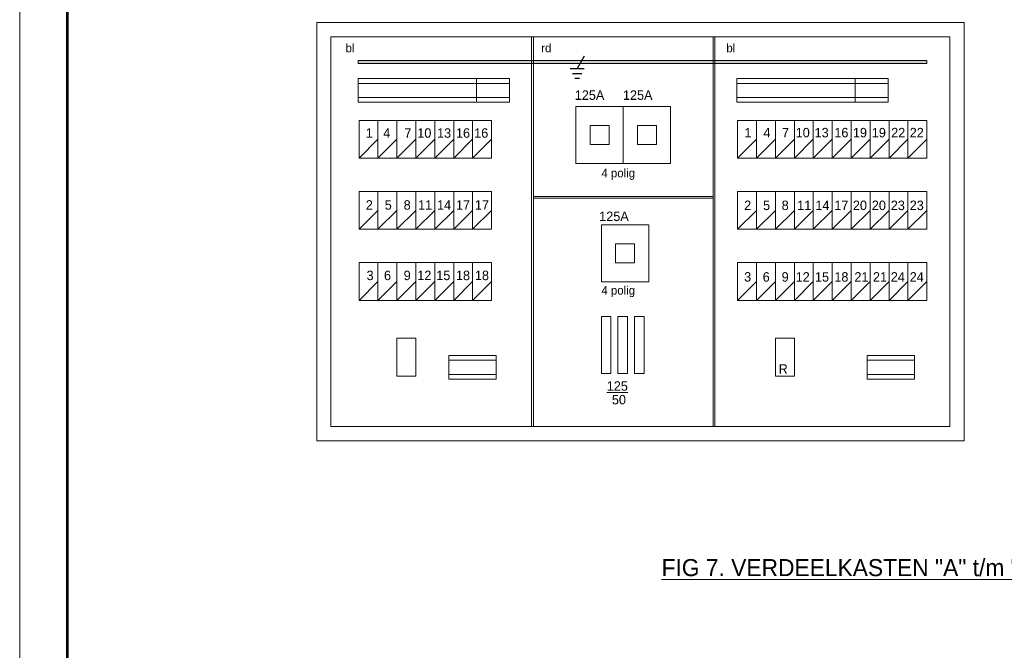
# Model space of a CAD drawing. Header units: millimetres. Extents: x 32.5 to 74.4, y -41.5 to 17.9.
# Tile 1 of 3: x 32.5 to 53.3, y -22.8 to -9.5. Entities that reach past the tile are written whole.
import ezdxf

# ---------------------------------------------------------------- set-up
doc = ezdxf.new("R2010")
doc.units = ezdxf.units.MM
for name, color, linetype in [('11', 7, 'Continuous'), ('KADER', 7, 'Continuous'), ('SYMBOLEN', 7, 'Continuous')]:
    doc.layers.add(name, color=color, linetype=linetype)
doc.styles.add('dgn001', font='dgn001.shx')
doc.styles.add('dgn003', font='dgn003.shx')

# ---------------------------------------------------------------- blocks, each defined once
blk = doc.blocks.new('AnonymousCell20')
at = {"layer": 'KADER', "color": 1, "linetype": 'Continuous', "lineweight": 0}
blk.add_line((-0.1999999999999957, -0.3499999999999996), (0.2000000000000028, 0.04999999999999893), dxfattribs=at)
at = {"layer": 'KADER', "color": 1, "linetype": 'Continuous', "lineweight": 0, "flags": 128}
blk.add_lwpolyline([(-0.1999999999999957, -0.3499999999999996), (0.2000000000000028, -0.3499999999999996), (0.2000000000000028, 0.4499999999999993), (-0.1999999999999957, 0.4499999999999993), (-0.1999999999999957, -0.3499999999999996)], dxfattribs=at)
blk = doc.blocks.new('AnonymousCell21')
at = {"layer": 'KADER', "color": 1, "linetype": 'Continuous', "lineweight": 0}
blk.add_line((-0.2000000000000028, -0.3499999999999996), (0.1999999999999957, 0.04999999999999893), dxfattribs=at)
at = {"layer": 'KADER', "color": 1, "linetype": 'Continuous', "lineweight": 0, "flags": 128}
blk.add_lwpolyline([(-0.2000000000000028, -0.3499999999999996), (0.1999999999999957, -0.3499999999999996), (0.1999999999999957, 0.4499999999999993), (-0.2000000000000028, 0.4499999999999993), (-0.2000000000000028, -0.3499999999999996)], dxfattribs=at)
blk = doc.blocks.new('AnonymousCell22')
at = {"layer": 'KADER', "color": 1, "linetype": 'Continuous', "lineweight": 0}
blk.add_line((-0.2000000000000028, -0.3499999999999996), (0.1999999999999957, 0.04999999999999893), dxfattribs=at)
at = {"layer": 'KADER', "color": 1, "linetype": 'Continuous', "lineweight": 0, "flags": 128}
blk.add_lwpolyline([(-0.2000000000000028, -0.3499999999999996), (0.1999999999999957, -0.3499999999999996), (0.1999999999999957, 0.4499999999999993), (-0.2000000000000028, 0.4499999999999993), (-0.2000000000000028, -0.3499999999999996)], dxfattribs=at)
blk = doc.blocks.new('AnonymousCell23')
at = {"layer": 'KADER', "color": 1, "linetype": 'Continuous', "lineweight": 0}
blk.add_line((-0.2000000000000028, -0.3499999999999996), (0.2000000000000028, 0.04999999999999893), dxfattribs=at)
at = {"layer": 'KADER', "color": 1, "linetype": 'Continuous', "lineweight": 0, "flags": 128}
blk.add_lwpolyline([(-0.2000000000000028, -0.3499999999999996), (0.2000000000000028, -0.3499999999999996), (0.2000000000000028, 0.4499999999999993), (-0.2000000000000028, 0.4499999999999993), (-0.2000000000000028, -0.3499999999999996)], dxfattribs=at)
blk = doc.blocks.new('AnonymousCell24')
at = {"layer": 'KADER', "color": 1, "linetype": 'Continuous', "lineweight": 0}
blk.add_line((-0.1999999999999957, -0.3499999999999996), (0.2000000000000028, 0.04999999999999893), dxfattribs=at)
at = {"layer": 'KADER', "color": 1, "linetype": 'Continuous', "lineweight": 0, "flags": 128}
blk.add_lwpolyline([(-0.1999999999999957, -0.3499999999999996), (0.2000000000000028, -0.3499999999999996), (0.2000000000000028, 0.4499999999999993), (-0.1999999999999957, 0.4499999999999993), (-0.1999999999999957, -0.3499999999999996)], dxfattribs=at)
blk = doc.blocks.new('AnonymousCell25')
at = {"layer": 'KADER', "color": 1, "linetype": 'Continuous', "lineweight": 0}
blk.add_line((-0.1999999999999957, -0.3499999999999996), (0.2000000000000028, 0.04999999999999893), dxfattribs=at)
at = {"layer": 'KADER', "color": 1, "linetype": 'Continuous', "lineweight": 0, "flags": 128}
blk.add_lwpolyline([(-0.1999999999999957, -0.3499999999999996), (0.2000000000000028, -0.3499999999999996), (0.2000000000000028, 0.4499999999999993), (-0.1999999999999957, 0.4499999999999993), (-0.1999999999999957, -0.3499999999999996)], dxfattribs=at)
blk = doc.blocks.new('AnonymousCell26')
at = {"layer": 'KADER', "color": 1, "linetype": 'Continuous', "lineweight": 0}
blk.add_line((-0.2000000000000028, -0.3499999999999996), (0.1999999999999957, 0.04999999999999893), dxfattribs=at)
at = {"layer": 'KADER', "color": 1, "linetype": 'Continuous', "lineweight": 0, "flags": 128}
blk.add_lwpolyline([(-0.2000000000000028, -0.3499999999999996), (0.1999999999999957, -0.3499999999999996), (0.1999999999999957, 0.4499999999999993), (-0.2000000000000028, 0.4499999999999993), (-0.2000000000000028, -0.3499999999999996)], dxfattribs=at)
blk = doc.blocks.new('AnonymousCell27')
at = {"layer": 'KADER', "color": 1, "linetype": 'Continuous', "lineweight": 0}
blk.add_line((-0.1999999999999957, -0.3499999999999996), (0.2000000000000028, 0.04999999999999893), dxfattribs=at)
at = {"layer": 'KADER', "color": 1, "linetype": 'Continuous', "lineweight": 0, "flags": 128}
blk.add_lwpolyline([(-0.1999999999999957, -0.3499999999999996), (0.2000000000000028, -0.3499999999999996), (0.2000000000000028, 0.4499999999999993), (-0.1999999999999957, 0.4499999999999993), (-0.1999999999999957, -0.3499999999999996)], dxfattribs=at)
blk = doc.blocks.new('AnonymousCell28')
at = {"layer": 'KADER', "color": 1, "linetype": 'Continuous', "lineweight": 0}
blk.add_line((-0.2000000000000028, -0.3499999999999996), (0.1999999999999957, 0.04999999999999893), dxfattribs=at)
at = {"layer": 'KADER', "color": 1, "linetype": 'Continuous', "lineweight": 0, "flags": 128}
blk.add_lwpolyline([(-0.2000000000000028, -0.3499999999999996), (0.1999999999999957, -0.3499999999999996), (0.1999999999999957, 0.4499999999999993), (-0.2000000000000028, 0.4499999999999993), (-0.2000000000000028, -0.3499999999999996)], dxfattribs=at)
blk = doc.blocks.new('AnonymousCell29')
at = {"layer": 'KADER', "color": 1, "linetype": 'Continuous', "lineweight": 0}
blk.add_line((-0.2000000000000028, -0.3499999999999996), (0.1999999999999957, 0.04999999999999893), dxfattribs=at)
at = {"layer": 'KADER', "color": 1, "linetype": 'Continuous', "lineweight": 0, "flags": 128}
blk.add_lwpolyline([(-0.2000000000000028, -0.3499999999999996), (0.1999999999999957, -0.3499999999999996), (0.1999999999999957, 0.4499999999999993), (-0.2000000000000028, 0.4499999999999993), (-0.2000000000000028, -0.3499999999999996)], dxfattribs=at)
blk = doc.blocks.new('AnonymousCell30')
at = {"layer": 'KADER', "color": 1, "linetype": 'Continuous', "lineweight": 0}
blk.add_line((-0.2000000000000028, -0.3499999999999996), (0.2000000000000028, 0.04999999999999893), dxfattribs=at)
at = {"layer": 'KADER', "color": 1, "linetype": 'Continuous', "lineweight": 0, "flags": 128}
blk.add_lwpolyline([(-0.2000000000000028, -0.3499999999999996), (0.2000000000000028, -0.3499999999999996), (0.2000000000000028, 0.4499999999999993), (-0.2000000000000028, 0.4499999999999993), (-0.2000000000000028, -0.3499999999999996)], dxfattribs=at)
blk = doc.blocks.new('AnonymousCell31')
at = {"layer": 'KADER', "color": 1, "linetype": 'Continuous', "lineweight": 0}
blk.add_line((-0.1999999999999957, -0.3499999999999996), (0.2000000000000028, 0.04999999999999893), dxfattribs=at)
at = {"layer": 'KADER', "color": 1, "linetype": 'Continuous', "lineweight": 0, "flags": 128}
blk.add_lwpolyline([(-0.1999999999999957, -0.3499999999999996), (0.2000000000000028, -0.3499999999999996), (0.2000000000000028, 0.4499999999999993), (-0.1999999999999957, 0.4499999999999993), (-0.1999999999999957, -0.3499999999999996)], dxfattribs=at)
blk = doc.blocks.new('AnonymousCell32')
at = {"layer": 'KADER', "color": 1, "linetype": 'Continuous', "lineweight": 0}
blk.add_line((-0.1999999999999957, -0.3499999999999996), (0.2000000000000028, 0.04999999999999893), dxfattribs=at)
at = {"layer": 'KADER', "color": 1, "linetype": 'Continuous', "lineweight": 0, "flags": 128}
blk.add_lwpolyline([(-0.1999999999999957, -0.3499999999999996), (0.2000000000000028, -0.3499999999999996), (0.2000000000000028, 0.4499999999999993), (-0.1999999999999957, 0.4499999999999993), (-0.1999999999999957, -0.3499999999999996)], dxfattribs=at)
blk = doc.blocks.new('AnonymousCell33')
at = {"layer": 'KADER', "color": 1, "linetype": 'Continuous', "lineweight": 0}
blk.add_line((-0.2000000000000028, -0.3499999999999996), (0.1999999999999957, 0.04999999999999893), dxfattribs=at)
at = {"layer": 'KADER', "color": 1, "linetype": 'Continuous', "lineweight": 0, "flags": 128}
blk.add_lwpolyline([(-0.2000000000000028, -0.3499999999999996), (0.1999999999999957, -0.3499999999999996), (0.1999999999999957, 0.4499999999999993), (-0.2000000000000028, 0.4499999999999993), (-0.2000000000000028, -0.3499999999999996)], dxfattribs=at)
blk = doc.blocks.new('AnonymousCell34')
at = {"layer": 'KADER', "color": 1, "linetype": 'Continuous', "lineweight": 0}
blk.add_line((-0.1999999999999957, -0.3499999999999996), (0.2000000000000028, 0.04999999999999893), dxfattribs=at)
at = {"layer": 'KADER', "color": 1, "linetype": 'Continuous', "lineweight": 0, "flags": 128}
blk.add_lwpolyline([(-0.1999999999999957, -0.3499999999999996), (0.2000000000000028, -0.3499999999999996), (0.2000000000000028, 0.4499999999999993), (-0.1999999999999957, 0.4499999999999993), (-0.1999999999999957, -0.3499999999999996)], dxfattribs=at)
blk = doc.blocks.new('AnonymousCell35')
at = {"layer": 'KADER', "color": 1, "linetype": 'Continuous', "lineweight": 0}
blk.add_line((-0.2000000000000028, -0.3499999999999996), (0.1999999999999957, 0.04999999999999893), dxfattribs=at)
at = {"layer": 'KADER', "color": 1, "linetype": 'Continuous', "lineweight": 0, "flags": 128}
blk.add_lwpolyline([(-0.2000000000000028, -0.3499999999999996), (0.1999999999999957, -0.3499999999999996), (0.1999999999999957, 0.4499999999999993), (-0.2000000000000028, 0.4499999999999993), (-0.2000000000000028, -0.3499999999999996)], dxfattribs=at)
blk = doc.blocks.new('AnonymousCell36')
at = {"layer": 'KADER', "color": 1, "linetype": 'Continuous', "lineweight": 0}
blk.add_line((-0.2000000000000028, -0.3499999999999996), (0.1999999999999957, 0.04999999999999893), dxfattribs=at)
at = {"layer": 'KADER', "color": 1, "linetype": 'Continuous', "lineweight": 0, "flags": 128}
blk.add_lwpolyline([(-0.2000000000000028, -0.3499999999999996), (0.1999999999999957, -0.3499999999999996), (0.1999999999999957, 0.4499999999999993), (-0.2000000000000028, 0.4499999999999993), (-0.2000000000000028, -0.3499999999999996)], dxfattribs=at)
blk = doc.blocks.new('AnonymousCell37')
at = {"layer": 'KADER', "color": 1, "linetype": 'Continuous', "lineweight": 0}
blk.add_line((-0.2000000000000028, -0.3499999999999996), (0.2000000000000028, 0.04999999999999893), dxfattribs=at)
at = {"layer": 'KADER', "color": 1, "linetype": 'Continuous', "lineweight": 0, "flags": 128}
blk.add_lwpolyline([(-0.2000000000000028, -0.3499999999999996), (0.2000000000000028, -0.3499999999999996), (0.2000000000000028, 0.4499999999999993), (-0.2000000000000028, 0.4499999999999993), (-0.2000000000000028, -0.3499999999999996)], dxfattribs=at)
blk = doc.blocks.new('AnonymousCell38')
at = {"layer": 'KADER', "color": 1, "linetype": 'Continuous', "lineweight": 0}
blk.add_line((-0.1999999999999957, -0.3499999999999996), (0.2000000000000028, 0.04999999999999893), dxfattribs=at)
at = {"layer": 'KADER', "color": 1, "linetype": 'Continuous', "lineweight": 0, "flags": 128}
blk.add_lwpolyline([(-0.1999999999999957, -0.3499999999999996), (0.2000000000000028, -0.3499999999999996), (0.2000000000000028, 0.4499999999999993), (-0.1999999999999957, 0.4499999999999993), (-0.1999999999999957, -0.3499999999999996)], dxfattribs=at)
blk = doc.blocks.new('AnonymousCell39')
at = {"layer": 'KADER', "color": 1, "linetype": 'Continuous', "lineweight": 0}
blk.add_line((-0.1999999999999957, -0.3499999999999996), (0.2000000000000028, 0.04999999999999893), dxfattribs=at)
at = {"layer": 'KADER', "color": 1, "linetype": 'Continuous', "lineweight": 0, "flags": 128}
blk.add_lwpolyline([(-0.1999999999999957, -0.3499999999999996), (0.2000000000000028, -0.3499999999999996), (0.2000000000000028, 0.4499999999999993), (-0.1999999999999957, 0.4499999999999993), (-0.1999999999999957, -0.3499999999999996)], dxfattribs=at)
blk = doc.blocks.new('AnonymousCell40')
at = {"layer": 'KADER', "color": 1, "linetype": 'Continuous', "lineweight": 0}
blk.add_line((-0.2000000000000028, -0.3499999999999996), (0.1999999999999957, 0.04999999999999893), dxfattribs=at)
at = {"layer": 'KADER', "color": 1, "linetype": 'Continuous', "lineweight": 0, "flags": 128}
blk.add_lwpolyline([(-0.2000000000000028, -0.3499999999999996), (0.1999999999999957, -0.3499999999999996), (0.1999999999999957, 0.4499999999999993), (-0.2000000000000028, 0.4499999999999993), (-0.2000000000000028, -0.3499999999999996)], dxfattribs=at)
blk = doc.blocks.new('AnonymousCell41')
at = {"layer": 'KADER', "color": 1, "linetype": 'Continuous', "lineweight": 0}
blk.add_line((-0.1999999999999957, -0.3499999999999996), (0.2000000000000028, 0.04999999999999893), dxfattribs=at)
at = {"layer": 'KADER', "color": 1, "linetype": 'Continuous', "lineweight": 0, "flags": 128}
blk.add_lwpolyline([(-0.1999999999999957, -0.3499999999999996), (0.2000000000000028, -0.3499999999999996), (0.2000000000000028, 0.4499999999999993), (-0.1999999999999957, 0.4499999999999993), (-0.1999999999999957, -0.3499999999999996)], dxfattribs=at)
blk = doc.blocks.new('AnonymousCell42')
at = {"layer": 'KADER', "color": 1, "linetype": 'Continuous', "lineweight": 0}
blk.add_line((-0.2000000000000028, -0.3499999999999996), (0.1999999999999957, 0.04999999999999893), dxfattribs=at)
at = {"layer": 'KADER', "color": 1, "linetype": 'Continuous', "lineweight": 0, "flags": 128}
blk.add_lwpolyline([(-0.2000000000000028, -0.3499999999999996), (0.1999999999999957, -0.3499999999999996), (0.1999999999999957, 0.4499999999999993), (-0.2000000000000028, 0.4499999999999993), (-0.2000000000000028, -0.3499999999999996)], dxfattribs=at)
blk = doc.blocks.new('AnonymousCell43')
at = {"layer": 'KADER', "color": 1, "linetype": 'Continuous', "lineweight": 0}
blk.add_line((-0.2000000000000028, -0.3499999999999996), (0.1999999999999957, 0.04999999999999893), dxfattribs=at)
at = {"layer": 'KADER', "color": 1, "linetype": 'Continuous', "lineweight": 0, "flags": 128}
blk.add_lwpolyline([(-0.2000000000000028, -0.3499999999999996), (0.1999999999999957, -0.3499999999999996), (0.1999999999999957, 0.4499999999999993), (-0.2000000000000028, 0.4499999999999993), (-0.2000000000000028, -0.3499999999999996)], dxfattribs=at)
blk = doc.blocks.new('AnonymousCell44')
at = {"layer": 'KADER', "color": 1, "linetype": 'Continuous', "lineweight": 0}
blk.add_line((-0.2000000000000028, -0.3499999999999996), (0.2000000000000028, 0.04999999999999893), dxfattribs=at)
at = {"layer": 'KADER', "color": 1, "linetype": 'Continuous', "lineweight": 0, "flags": 128}
blk.add_lwpolyline([(-0.2000000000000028, -0.3499999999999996), (0.2000000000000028, -0.3499999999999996), (0.2000000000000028, 0.4499999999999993), (-0.2000000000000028, 0.4499999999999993), (-0.2000000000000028, -0.3499999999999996)], dxfattribs=at)
blk = doc.blocks.new('AnonymousCell45')
at = {"layer": 'KADER', "color": 1, "linetype": 'Continuous', "lineweight": 0}
blk.add_line((-0.1999999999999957, -0.3499999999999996), (0.2000000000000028, 0.04999999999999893), dxfattribs=at)
at = {"layer": 'KADER', "color": 1, "linetype": 'Continuous', "lineweight": 0, "flags": 128}
blk.add_lwpolyline([(-0.1999999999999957, -0.3499999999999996), (0.2000000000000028, -0.3499999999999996), (0.2000000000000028, 0.4499999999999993), (-0.1999999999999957, 0.4499999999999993), (-0.1999999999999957, -0.3499999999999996)], dxfattribs=at)
blk = doc.blocks.new('AnonymousCell46')
at = {"layer": 'KADER', "color": 1, "linetype": 'Continuous', "lineweight": 0}
blk.add_line((-0.1999999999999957, -0.3499999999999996), (0.2000000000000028, 0.04999999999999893), dxfattribs=at)
at = {"layer": 'KADER', "color": 1, "linetype": 'Continuous', "lineweight": 0, "flags": 128}
blk.add_lwpolyline([(-0.1999999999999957, -0.3499999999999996), (0.2000000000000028, -0.3499999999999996), (0.2000000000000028, 0.4499999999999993), (-0.1999999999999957, 0.4499999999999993), (-0.1999999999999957, -0.3499999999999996)], dxfattribs=at)
blk = doc.blocks.new('AnonymousCell47')
at = {"layer": 'KADER', "color": 1, "linetype": 'Continuous', "lineweight": 0}
blk.add_line((-0.2000000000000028, -0.3499999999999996), (0.1999999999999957, 0.04999999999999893), dxfattribs=at)
at = {"layer": 'KADER', "color": 1, "linetype": 'Continuous', "lineweight": 0, "flags": 128}
blk.add_lwpolyline([(-0.2000000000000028, -0.3499999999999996), (0.1999999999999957, -0.3499999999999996), (0.1999999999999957, 0.4499999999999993), (-0.2000000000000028, 0.4499999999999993), (-0.2000000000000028, -0.3499999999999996)], dxfattribs=at)
blk = doc.blocks.new('AnonymousCell48')
at = {"layer": 'KADER', "color": 1, "linetype": 'Continuous', "lineweight": 0}
blk.add_line((-0.1999999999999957, -0.3499999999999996), (0.2000000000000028, 0.04999999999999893), dxfattribs=at)
at = {"layer": 'KADER', "color": 1, "linetype": 'Continuous', "lineweight": 0, "flags": 128}
blk.add_lwpolyline([(-0.1999999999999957, -0.3499999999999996), (0.2000000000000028, -0.3499999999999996), (0.2000000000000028, 0.4499999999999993), (-0.1999999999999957, 0.4499999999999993), (-0.1999999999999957, -0.3499999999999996)], dxfattribs=at)
blk = doc.blocks.new('AnonymousCell49')
at = {"layer": 'KADER', "color": 1, "linetype": 'Continuous', "lineweight": 0}
blk.add_line((-0.2000000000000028, -0.3499999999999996), (0.1999999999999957, 0.04999999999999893), dxfattribs=at)
at = {"layer": 'KADER', "color": 1, "linetype": 'Continuous', "lineweight": 0, "flags": 128}
blk.add_lwpolyline([(-0.2000000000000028, -0.3499999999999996), (0.1999999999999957, -0.3499999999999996), (0.1999999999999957, 0.4499999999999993), (-0.2000000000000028, 0.4499999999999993), (-0.2000000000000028, -0.3499999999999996)], dxfattribs=at)
blk = doc.blocks.new('AnonymousCell50')
at = {"layer": 'KADER', "color": 1, "linetype": 'Continuous', "lineweight": 0}
blk.add_line((-0.2000000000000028, -0.3499999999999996), (0.1999999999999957, 0.04999999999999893), dxfattribs=at)
at = {"layer": 'KADER', "color": 1, "linetype": 'Continuous', "lineweight": 0, "flags": 128}
blk.add_lwpolyline([(-0.2000000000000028, -0.3499999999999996), (0.1999999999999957, -0.3499999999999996), (0.1999999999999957, 0.4499999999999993), (-0.2000000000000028, 0.4499999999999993), (-0.2000000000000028, -0.3499999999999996)], dxfattribs=at)
blk = doc.blocks.new('AnonymousCell51')
at = {"layer": 'KADER', "color": 1, "linetype": 'Continuous', "lineweight": 0}
blk.add_line((-0.2000000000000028, -0.3499999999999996), (0.2000000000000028, 0.04999999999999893), dxfattribs=at)
at = {"layer": 'KADER', "color": 1, "linetype": 'Continuous', "lineweight": 0, "flags": 128}
blk.add_lwpolyline([(-0.2000000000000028, -0.3499999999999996), (0.2000000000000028, -0.3499999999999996), (0.2000000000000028, 0.4499999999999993), (-0.2000000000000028, 0.4499999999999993), (-0.2000000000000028, -0.3499999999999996)], dxfattribs=at)
blk = doc.blocks.new('AnonymousCell52')
at = {"layer": 'KADER', "color": 1, "linetype": 'Continuous', "lineweight": 0}
blk.add_line((-0.1999999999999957, -0.3499999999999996), (0.2000000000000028, 0.04999999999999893), dxfattribs=at)
at = {"layer": 'KADER', "color": 1, "linetype": 'Continuous', "lineweight": 0, "flags": 128}
blk.add_lwpolyline([(-0.1999999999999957, -0.3499999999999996), (0.2000000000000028, -0.3499999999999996), (0.2000000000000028, 0.4499999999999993), (-0.1999999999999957, 0.4499999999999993), (-0.1999999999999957, -0.3499999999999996)], dxfattribs=at)
blk = doc.blocks.new('AnonymousCell53')
at = {"layer": 'KADER', "color": 1, "linetype": 'Continuous', "lineweight": 0}
blk.add_line((-0.1999999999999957, -0.3499999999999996), (0.2000000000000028, 0.04999999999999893), dxfattribs=at)
at = {"layer": 'KADER', "color": 1, "linetype": 'Continuous', "lineweight": 0, "flags": 128}
blk.add_lwpolyline([(-0.1999999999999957, -0.3499999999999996), (0.2000000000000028, -0.3499999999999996), (0.2000000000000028, 0.4499999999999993), (-0.1999999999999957, 0.4499999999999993), (-0.1999999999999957, -0.3499999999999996)], dxfattribs=at)
blk = doc.blocks.new('AnonymousCell54')
at = {"layer": 'KADER', "color": 1, "linetype": 'Continuous', "lineweight": 0}
blk.add_line((-0.2000000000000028, -0.3499999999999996), (0.1999999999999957, 0.04999999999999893), dxfattribs=at)
at = {"layer": 'KADER', "color": 1, "linetype": 'Continuous', "lineweight": 0, "flags": 128}
blk.add_lwpolyline([(-0.2000000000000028, -0.3499999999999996), (0.1999999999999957, -0.3499999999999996), (0.1999999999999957, 0.4499999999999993), (-0.2000000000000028, 0.4499999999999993), (-0.2000000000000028, -0.3499999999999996)], dxfattribs=at)
blk = doc.blocks.new('AnonymousCell55')
at = {"layer": 'KADER', "color": 1, "linetype": 'Continuous', "lineweight": 0}
blk.add_line((-0.1999999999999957, -0.3499999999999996), (0.2000000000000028, 0.04999999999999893), dxfattribs=at)
at = {"layer": 'KADER', "color": 1, "linetype": 'Continuous', "lineweight": 0, "flags": 128}
blk.add_lwpolyline([(-0.1999999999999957, -0.3499999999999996), (0.2000000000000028, -0.3499999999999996), (0.2000000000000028, 0.4499999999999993), (-0.1999999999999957, 0.4499999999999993), (-0.1999999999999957, -0.3499999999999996)], dxfattribs=at)
blk = doc.blocks.new('AnonymousCell56')
at = {"layer": 'KADER', "color": 1, "linetype": 'Continuous', "lineweight": 0}
blk.add_line((-0.2000000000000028, -0.3499999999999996), (0.1999999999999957, 0.04999999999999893), dxfattribs=at)
at = {"layer": 'KADER', "color": 1, "linetype": 'Continuous', "lineweight": 0, "flags": 128}
blk.add_lwpolyline([(-0.2000000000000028, -0.3499999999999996), (0.1999999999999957, -0.3499999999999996), (0.1999999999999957, 0.4499999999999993), (-0.2000000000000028, 0.4499999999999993), (-0.2000000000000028, -0.3499999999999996)], dxfattribs=at)
blk = doc.blocks.new('AnonymousCell57')
at = {"layer": 'KADER', "color": 1, "linetype": 'Continuous', "lineweight": 0}
blk.add_line((-0.2000000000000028, -0.3499999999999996), (0.1999999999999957, 0.04999999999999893), dxfattribs=at)
at = {"layer": 'KADER', "color": 1, "linetype": 'Continuous', "lineweight": 0, "flags": 128}
blk.add_lwpolyline([(-0.2000000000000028, -0.3499999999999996), (0.1999999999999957, -0.3499999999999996), (0.1999999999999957, 0.4499999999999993), (-0.2000000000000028, 0.4499999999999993), (-0.2000000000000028, -0.3499999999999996)], dxfattribs=at)
blk = doc.blocks.new('AnonymousCell58')
at = {"layer": 'KADER', "color": 1, "linetype": 'Continuous', "lineweight": 0}
blk.add_line((-0.2000000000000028, -0.3499999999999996), (0.2000000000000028, 0.04999999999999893), dxfattribs=at)
at = {"layer": 'KADER', "color": 1, "linetype": 'Continuous', "lineweight": 0, "flags": 128}
blk.add_lwpolyline([(-0.2000000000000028, -0.3499999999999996), (0.2000000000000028, -0.3499999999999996), (0.2000000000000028, 0.4499999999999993), (-0.2000000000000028, 0.4499999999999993), (-0.2000000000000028, -0.3499999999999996)], dxfattribs=at)
blk = doc.blocks.new('AnonymousCell59')
at = {"layer": 'KADER', "color": 1, "linetype": 'Continuous', "lineweight": 0}
blk.add_line((-0.1999999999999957, -0.3499999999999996), (0.2000000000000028, 0.04999999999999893), dxfattribs=at)
at = {"layer": 'KADER', "color": 1, "linetype": 'Continuous', "lineweight": 0, "flags": 128}
blk.add_lwpolyline([(-0.1999999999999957, -0.3499999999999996), (0.2000000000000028, -0.3499999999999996), (0.2000000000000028, 0.4499999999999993), (-0.1999999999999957, 0.4499999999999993), (-0.1999999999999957, -0.3499999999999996)], dxfattribs=at)
blk = doc.blocks.new('AnonymousCell60')
at = {"layer": 'KADER', "color": 1, "linetype": 'Continuous', "lineweight": 0}
blk.add_line((-0.1999999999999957, -0.3499999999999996), (0.2000000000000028, 0.04999999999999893), dxfattribs=at)
at = {"layer": 'KADER', "color": 1, "linetype": 'Continuous', "lineweight": 0, "flags": 128}
blk.add_lwpolyline([(-0.1999999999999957, -0.3499999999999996), (0.2000000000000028, -0.3499999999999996), (0.2000000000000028, 0.4499999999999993), (-0.1999999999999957, 0.4499999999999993), (-0.1999999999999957, -0.3499999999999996)], dxfattribs=at)
blk = doc.blocks.new('AnonymousCell61')
at = {"layer": 'KADER', "color": 1, "linetype": 'Continuous', "lineweight": 0}
blk.add_line((-0.2000000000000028, -0.3499999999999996), (0.1999999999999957, 0.04999999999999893), dxfattribs=at)
at = {"layer": 'KADER', "color": 1, "linetype": 'Continuous', "lineweight": 0, "flags": 128}
blk.add_lwpolyline([(-0.2000000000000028, -0.3499999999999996), (0.1999999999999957, -0.3499999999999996), (0.1999999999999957, 0.4499999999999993), (-0.2000000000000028, 0.4499999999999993), (-0.2000000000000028, -0.3499999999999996)], dxfattribs=at)
blk = doc.blocks.new('AnonymousCell62')
at = {"layer": 'KADER', "color": 1, "linetype": 'Continuous', "lineweight": 0}
blk.add_line((-0.2000000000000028, -0.3499999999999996), (0.1999999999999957, 0.04999999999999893), dxfattribs=at)
at = {"layer": 'KADER', "color": 1, "linetype": 'Continuous', "lineweight": 0, "flags": 128}
blk.add_lwpolyline([(-0.2000000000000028, -0.3499999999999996), (0.1999999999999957, -0.3499999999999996), (0.1999999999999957, 0.4499999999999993), (-0.2000000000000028, 0.4499999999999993), (-0.2000000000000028, -0.3499999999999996)], dxfattribs=at)
blk = doc.blocks.new('AnonymousCell63')
at = {"layer": 'KADER', "color": 1, "linetype": 'Continuous', "lineweight": 0}
blk.add_line((-0.2000000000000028, -0.3499999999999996), (0.2000000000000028, 0.04999999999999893), dxfattribs=at)
at = {"layer": 'KADER', "color": 1, "linetype": 'Continuous', "lineweight": 0, "flags": 128}
blk.add_lwpolyline([(-0.2000000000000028, -0.3499999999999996), (0.2000000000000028, -0.3499999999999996), (0.2000000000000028, 0.4499999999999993), (-0.2000000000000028, 0.4499999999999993), (-0.2000000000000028, -0.3499999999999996)], dxfattribs=at)
blk = doc.blocks.new('AnonymousCell64')
at = {"layer": 'KADER', "color": 1, "linetype": 'Continuous', "lineweight": 0}
blk.add_line((-0.1999999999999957, -0.3499999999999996), (0.2000000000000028, 0.04999999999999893), dxfattribs=at)
at = {"layer": 'KADER', "color": 1, "linetype": 'Continuous', "lineweight": 0, "flags": 128}
blk.add_lwpolyline([(-0.1999999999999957, -0.3499999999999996), (0.2000000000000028, -0.3499999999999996), (0.2000000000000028, 0.4499999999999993), (-0.1999999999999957, 0.4499999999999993), (-0.1999999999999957, -0.3499999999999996)], dxfattribs=at)
blk = doc.blocks.new('AnonymousCell65')
at = {"layer": 'KADER', "color": 1, "linetype": 'Continuous', "lineweight": 0}
blk.add_line((-0.2000000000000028, -0.3499999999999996), (0.1999999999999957, 0.04999999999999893), dxfattribs=at)
at = {"layer": 'KADER', "color": 1, "linetype": 'Continuous', "lineweight": 0, "flags": 128}
blk.add_lwpolyline([(-0.2000000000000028, -0.3499999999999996), (0.1999999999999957, -0.3499999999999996), (0.1999999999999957, 0.4499999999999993), (-0.2000000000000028, 0.4499999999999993), (-0.2000000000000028, -0.3499999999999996)], dxfattribs=at)
blk = doc.blocks.new('AnonymousCell66')
at = {"layer": 'KADER', "color": 1, "linetype": 'Continuous', "lineweight": 0}
blk.add_line((-0.2000000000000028, -0.3499999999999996), (0.2000000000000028, 0.04999999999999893), dxfattribs=at)
at = {"layer": 'KADER', "color": 1, "linetype": 'Continuous', "lineweight": 0, "flags": 128}
blk.add_lwpolyline([(-0.2000000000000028, -0.3499999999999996), (0.2000000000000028, -0.3499999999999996), (0.2000000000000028, 0.4499999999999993), (-0.2000000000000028, 0.4499999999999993), (-0.2000000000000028, -0.3499999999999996)], dxfattribs=at)
blk = doc.blocks.new('AnonymousCell67')
at = {"layer": 'KADER', "color": 1, "linetype": 'Continuous', "lineweight": 0}
blk.add_line((-0.1999999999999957, -0.3499999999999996), (0.2000000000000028, 0.04999999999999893), dxfattribs=at)
at = {"layer": 'KADER', "color": 1, "linetype": 'Continuous', "lineweight": 0, "flags": 128}
blk.add_lwpolyline([(-0.1999999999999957, -0.3499999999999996), (0.2000000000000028, -0.3499999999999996), (0.2000000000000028, 0.4499999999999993), (-0.1999999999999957, 0.4499999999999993), (-0.1999999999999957, -0.3499999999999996)], dxfattribs=at)
blk = doc.blocks.new('AnonymousCell68')
at = {"layer": 'KADER', "color": 1, "linetype": 'Continuous', "lineweight": 0}
blk.add_line((-0.2000000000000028, -0.3499999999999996), (0.1999999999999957, 0.04999999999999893), dxfattribs=at)
at = {"layer": 'KADER', "color": 1, "linetype": 'Continuous', "lineweight": 0, "flags": 128}
blk.add_lwpolyline([(-0.2000000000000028, -0.3499999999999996), (0.1999999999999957, -0.3499999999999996), (0.1999999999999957, 0.4499999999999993), (-0.2000000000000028, 0.4499999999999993), (-0.2000000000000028, -0.3499999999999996)], dxfattribs=at)
blk = doc.blocks.new('AnonymousCell69')
at = {"layer": 'KADER', "color": 1, "linetype": 'Continuous', "lineweight": 0}
blk.add_line((-0.2000000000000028, -0.3499999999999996), (0.2000000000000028, 0.04999999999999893), dxfattribs=at)
at = {"layer": 'KADER', "color": 1, "linetype": 'Continuous', "lineweight": 0, "flags": 128}
blk.add_lwpolyline([(-0.2000000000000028, -0.3499999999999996), (0.2000000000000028, -0.3499999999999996), (0.2000000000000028, 0.4499999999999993), (-0.2000000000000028, 0.4499999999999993), (-0.2000000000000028, -0.3499999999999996)], dxfattribs=at)
blk = doc.blocks.new('AnonymousCell70')
at = {"layer": 'KADER', "color": 1, "linetype": 'Continuous', "lineweight": 0}
blk.add_line((-0.1999999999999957, -0.3499999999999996), (0.2000000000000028, 0.04999999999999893), dxfattribs=at)
at = {"layer": 'KADER', "color": 1, "linetype": 'Continuous', "lineweight": 0, "flags": 128}
blk.add_lwpolyline([(-0.1999999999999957, -0.3499999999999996), (0.2000000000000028, -0.3499999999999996), (0.2000000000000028, 0.4499999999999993), (-0.1999999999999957, 0.4499999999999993), (-0.1999999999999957, -0.3499999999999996)], dxfattribs=at)
blk = doc.blocks.new('EQ0')
at = {"layer": '11', "color": 3, "linetype": 'Continuous', "lineweight": 30}
for p, q in [((0.07499999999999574, 0.129999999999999), (-0.07500000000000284, -0.1300000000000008)), ((-0.2250000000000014, -0.1300000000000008), (0.07499999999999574, -0.1300000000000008)), ((-0.1750000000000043, -0.2300000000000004), (0.02499999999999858, -0.2300000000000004)), ((-0.125, -0.3300000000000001), (-0.02499999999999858, -0.3300000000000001))]:
    blk.add_line(p, q, dxfattribs=at)
blk = doc.blocks.new('A4')
at = {"layer": 'KADER', "color": 1, "linetype": 'Continuous', "lineweight": 0, "flags": 128}
blk.add_lwpolyline([(0, 0), (41.97799999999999, 0), (41.97799999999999, 59.365), (0, 59.365), (0, 0)], dxfattribs=at)
at = {"layer": 'KADER', "color": 5, "linetype": 'Continuous', "lineweight": 53, "flags": 128}
blk.add_lwpolyline([(1.000999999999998, 0.9990000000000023), (40.97799999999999, 0.9990000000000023), (40.97799999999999, 58.366), (1.000999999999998, 58.366), (1.000999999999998, 0.9990000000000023)], dxfattribs=at)
blk = doc.blocks.new('AnonymousCell71')
at = {"color": 1, "linetype": 'Continuous', "lineweight": 0}
blk.add_blockref('A4', (-20.989, -29.683), dxfattribs=at)

msp = doc.modelspace()

# ---------------------------------------------------------------- hatches: boundary and pattern name
at = {"layer": 'SYMBOLEN'}
msp.add_hatch(color=1, dxfattribs=at).paths.add_polyline_path([(39.606, -10.397), (51.624, -10.397), (51.624, -10.332), (39.606, -10.332)])

# ---------------------------------------------------------------- linework, layer by layer
at = {"layer": 'KADER', "color": 1, "linetype": 'CONTINUOUS', "lineweight": 0}
for p, q in [((43.269, -9.832), (43.289, -9.832)), ((43.269, -9.832), (43.269, -18.064)), ((43.309000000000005, -9.832), (43.289, -9.832)), ((43.309000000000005, -9.832), (43.309000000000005, -18.064)), ((47.105, -9.832), (47.125, -9.832)), ((47.105, -9.832), (47.105, -18.064)), ((47.145, -9.832), (47.125, -9.832)), ((47.145, -9.832), (47.145, -18.064)), ((43.309, -13.204), (43.309, -13.224)), ((43.309, -13.204), (47.105, -13.204)), ((43.309, -13.244), (43.309, -13.224)), ((43.309, -13.244), (47.105, -13.244)), ((47.105, -13.204), (47.105, -13.224)), ((47.105, -13.244), (47.105, -13.224)), ((43.269, -18.064), (43.289, -18.064)), ((43.309000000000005, -18.064), (43.289, -18.064)), ((47.105, -18.064), (47.125, -18.064)), ((47.145, -18.064), (47.125, -18.064))]:
    msp.add_line(p, q, dxfattribs=at)
at = {"layer": 'KADER', "color": 1, "linetype": 'Continuous', "lineweight": 0}
for p, q in [((39.606, -10.817), (42.806, -10.817)), ((47.606, -10.817), (50.806, -10.817)), ((39.606, -11.117), (42.806, -11.117)), ((47.606, -11.117), (50.806, -11.117)), ((41.519, -16.664), (42.519, -16.664)), ((50.36, -16.664), (51.36, -16.664)), ((41.519, -16.964), (42.519, -16.964)), ((50.36, -16.964), (51.36, -16.964))]:
    msp.add_line(p, q, dxfattribs=at)
at = {"layer": 'KADER', "color": 1, "linetype": 'Continuous', "lineweight": 0, "flags": 128}
for points in [[(38.73, -18.364), (52.41, -18.364), (52.41, -9.532), (38.73, -9.532), (38.73, -18.364)], [(39.03, -9.832), (52.11, -9.832), (52.11, -18.064), (39.03, -18.064), (39.03, -9.832)], [(39.606, -11.217), (42.106, -11.217), (42.106, -10.717), (39.606, -10.717), (39.606, -11.217)], [(42.106, -11.217), (42.806, -11.217), (42.806, -10.717), (42.106, -10.717), (42.106, -11.217)], [(47.606, -11.217), (50.106, -11.217), (50.106, -10.717), (47.606, -10.717), (47.606, -11.217)], [(50.106, -11.217), (50.806, -11.217), (50.806, -10.717), (50.106, -10.717), (50.106, -11.217)], [(44.207, -11.306), (45.207, -11.306), (45.207, -12.506), (44.207, -12.506), (44.207, -11.306)], [(45.207, -11.306), (46.207, -11.306), (46.207, -12.506), (45.207, -12.506), (45.207, -11.306)], [(44.507, -12.106), (44.907, -12.106), (44.907, -11.706), (44.507, -11.706), (44.507, -12.106)], [(45.507, -12.106), (45.907, -12.106), (45.907, -11.706), (45.507, -11.706), (45.507, -12.106)], [(44.746, -13.806), (45.746, -13.806), (45.746, -15.006), (44.746, -15.006), (44.746, -13.806)], [(45.046, -14.606), (45.446, -14.606), (45.446, -14.206), (45.046, -14.206), (45.046, -14.606)], [(44.746, -16.941), (44.946, -16.941), (44.946, -15.741), (44.746, -15.741), (44.746, -16.941)], [(45.096, -16.941), (45.296, -16.941), (45.296, -15.741), (45.096, -15.741), (45.096, -16.941)], [(45.446, -16.941), (45.646, -16.941), (45.646, -15.741), (45.446, -15.741), (45.446, -16.941)], [(40.424, -16.998), (40.824, -16.998), (40.824, -16.198), (40.424, -16.198), (40.424, -16.998)], [(48.424, -16.998), (48.824, -16.998), (48.824, -16.198), (48.424, -16.198), (48.424, -16.998)], [(41.519, -17.064), (42.519, -17.064), (42.519, -16.564), (41.519, -16.564), (41.519, -17.064)], [(50.36, -17.064), (51.36, -17.064), (51.36, -16.564), (50.36, -16.564), (50.36, -17.064)]]:
    msp.add_lwpolyline(points, dxfattribs=at)
at = {"layer": 'SYMBOLEN', "color": 1, "linetype": 'Continuous', "lineweight": 0, "flags": 128}
msp.add_lwpolyline([(39.606, -10.397), (51.624, -10.397), (51.624, -10.332), (39.606, -10.332), (39.606, -10.397)], dxfattribs=at)

# ---------------------------------------------------------------- block references
at = {"color": 1, "linetype": 'Continuous', "lineweight": 0}
for name, p in [('AnonymousCell71', (53.442, -11.813)), ('EQ0', (44.31, -10.376)), ('AnonymousCell20', (39.824, -12.048)), ('AnonymousCell21', (40.224, -12.048)), ('AnonymousCell22', (40.624, -12.048)), ('AnonymousCell23', (41.024, -12.048)), ('AnonymousCell24', (41.424, -12.048)), ('AnonymousCell25', (41.824, -12.048)), ('AnonymousCell26', (42.224, -12.048)), ('AnonymousCell41', (47.824, -12.048)), ('AnonymousCell42', (48.224, -12.048)), ('AnonymousCell43', (48.624, -12.048)), ('AnonymousCell44', (49.024, -12.048)), ('AnonymousCell45', (49.424, -12.048)), ('AnonymousCell46', (49.824, -12.048)), ('AnonymousCell47', (50.224, -12.048)), ('AnonymousCell62', (50.624, -12.048)), ('AnonymousCell63', (51.024, -12.048)), ('AnonymousCell64', (51.424, -12.048)), ('AnonymousCell27', (39.824, -13.548)), ('AnonymousCell28', (40.224, -13.548)), ('AnonymousCell29', (40.624, -13.548)), ('AnonymousCell30', (41.024, -13.548)), ('AnonymousCell31', (41.424, -13.548)), ('AnonymousCell32', (41.824, -13.548)), ('AnonymousCell33', (42.224, -13.548)), ('AnonymousCell48', (47.824, -13.548)), ('AnonymousCell49', (48.224, -13.548)), ('AnonymousCell50', (48.624, -13.548)), ('AnonymousCell51', (49.024, -13.548)), ('AnonymousCell52', (49.424, -13.548)), ('AnonymousCell53', (49.824, -13.548)), ('AnonymousCell54', (50.224, -13.548)), ('AnonymousCell65', (50.624, -13.548)), ('AnonymousCell66', (51.024, -13.548)), ('AnonymousCell67', (51.424, -13.548)), ('AnonymousCell34', (39.824, -15.048)), ('AnonymousCell35', (40.224, -15.048)), ('AnonymousCell36', (40.624, -15.048)), ('AnonymousCell37', (41.024, -15.048)), ('AnonymousCell38', (41.424, -15.048)), ('AnonymousCell39', (41.824, -15.048)), ('AnonymousCell40', (42.224, -15.048)), ('AnonymousCell55', (47.824, -15.048)), ('AnonymousCell56', (48.224, -15.048)), ('AnonymousCell57', (48.624, -15.048)), ('AnonymousCell58', (49.024, -15.048)), ('AnonymousCell59', (49.424, -15.048)), ('AnonymousCell60', (49.824, -15.048)), ('AnonymousCell61', (50.224, -15.048)), ('AnonymousCell68', (50.624, -15.048)), ('AnonymousCell69', (51.024, -15.048)), ('AnonymousCell70', (51.424, -15.048))]:
    msp.add_blockref(name, p, dxfattribs=at)

# ---------------------------------------------------------------- texts
at = {"layer": 'KADER', "color": 1, "linetype": 'Continuous', "lineweight": 0, "style": 'dgn003'}
for s, p in [('125A', (44.183, -11.165)), ('125A', (45.201, -11.165)), ('1', (39.767, -11.965)), ('4', (40.135, -11.965)), ('7', (40.583, -11.965)), ('10', (40.855, -11.965)), ('13', (41.272, -11.965)), ('16', (41.672, -11.965)), ('16', (42.057, -11.965)), ('1', (47.77, -11.957)), ('4', (48.17, -11.957)), ('7', (48.563, -11.957)), ('10', (48.851, -11.957)), ('13', (49.251, -11.957)), ('16', (49.668, -11.957)), ('19', (50.06, -11.957)), ('19', (50.46, -11.957)), ('22', (50.869, -11.957)), ('22', (51.261, -11.957)), ('2', (39.767, -13.484)), ('5', (40.167, -13.484)), ('8', (40.567, -13.484)), ('11', (40.871, -13.484)), ('14', (41.272, -13.484)), ('17', (41.672, -13.484)), ('17', (42.073, -13.484)), ('2', (47.762, -13.492)), ('5', (48.162, -13.492)), ('8', (48.555, -13.492)), ('11', (48.883, -13.492)), ('14', (49.267, -13.492)), ('17', (49.668, -13.492)), ('20', (50.06, -13.492)), ('20', (50.46, -13.492)), ('23', (50.861, -13.492)), ('23', (51.261, -13.492)), ('125A', (44.699, -13.724)), ('3', (39.783, -14.971)), ('6', (40.151, -14.971)), ('9', (40.567, -14.971)), ('12', (40.855, -14.971)), ('15', (41.256, -14.971)), ('18', (41.672, -14.971)), ('18', (42.073, -14.971)), ('3', (47.762, -15.003)), ('6', (48.154, -15.003)), ('9', (48.555, -15.003)), ('12', (48.851, -15.003)), ('15', (49.259, -15.003)), ('18', (49.668, -15.003)), ('21', (50.092, -15.003)), ('21', (50.484, -15.003)), ('24', (50.861, -15.003)), ('24', (51.261, -15.003)), ('R', (48.491, -16.946)), ('%%u125%%u', (44.859, -17.306)), ('50', (44.967, -17.594))]:
    msp.add_text(s, height=0.199998, dxfattribs=at).set_placement(p)
at = {"layer": 'SYMBOLEN', "color": 1, "linetype": 'Continuous', "lineweight": 0, "style": 'dgn001'}
for s, height, p in [('bl', 0.18, (39.34, -10.16)), ('rd', 0.18, (43.473, -10.16)), ('bl', 0.18, (47.387, -10.16)), ('4 polig', 0.18, (44.747, -12.8)), ('4 polig', 0.18, (44.747, -15.276)), ('%%uFIG 7. VERDEELKASTEN "A" t/m "H". (schaal 1:10)%%u', 0.36, (46.017, -21.22))]:
    msp.add_text(s, height=height, dxfattribs=at).set_placement(p)

doc.saveas('drawing.dxf')
